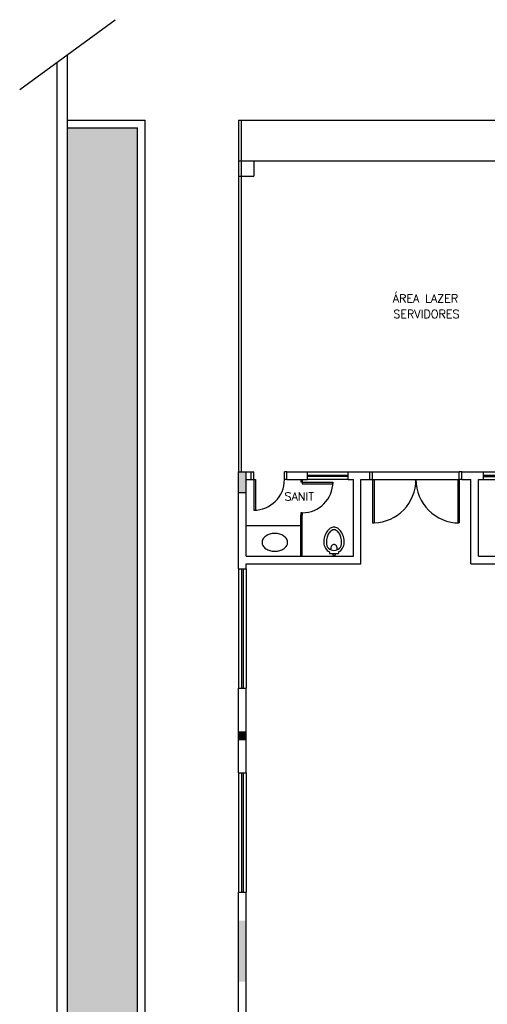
# Model space of a CAD drawing. Header units: metres. Extents: x -44 to 208, y -13 to 238.
# Tile 111 of 154: x 13 to 22, y 218 to 237. Entities that reach past the tile are written whole.
import ezdxf

# ---------------------------------------------------------------- set-up
doc = ezdxf.new("R2010")
doc.units = ezdxf.units.M
doc.header["$MEASUREMENT"] = 0
doc.layers.add('HTC-EST', color=253, linetype='Continuous')
doc.styles.add('50-30', font='romans.shx', dxfattribs={"height": 0.16})

# ---------------------------------------------------------------- blocks, each defined once
blk = doc.blocks.new('ENTORNO')
at = {"layer": 'HTC-EST'}
for points in [[(93.509, -4.259), (93.359, -4.259), (93.359, -4.659), (93.509, -4.659)], [(93.359, -9.509), (93.509, -9.509), (93.509, -9.359), (93.359, -9.359)], [(93.509, -13.059), (93.359, -13.059), (93.359, -14.259), (93.509, -14.259)]]:
    blk.add_hatch(color=256, dxfattribs=at).paths.add_polyline_path(points)
for p, q in [((89.072, 3.241), (90.943, 4.611)), ((90.009, -32.586), (90.009, 3.927)), ((89.809, -32.702), (89.809, 3.781)), ((90.009, 2.641), (91.528, 2.641)), ((91.528, -24.909), (91.528, 2.641)), ((93.359, 2.641), (132.809, 2.641)), ((93.359, 2.641), (93.359, -4.259)), ((93.409, 2.641), (93.409, -4.259)), ((90.009, 2.491), (91.378, 2.491)), ((91.378, -25.059), (91.378, 2.491)), ((93.359, 1.841), (100.159, 1.841)), ((93.359, 1.841), (93.659, 1.841)), ((93.659, 1.841), (93.659, 1.541)), ((93.359, 1.541), (93.659, 1.541)), ((93.359, -6.159), (93.359, -4.259)), ((93.359, -4.259), (93.609, -4.259)), ((93.509, -5.909), (93.509, -4.259)), ((93.509, -4.409), (93.609, -4.409)), ((93.609, -4.409), (93.609, -4.259)), ((93.609, -4.259), (93.659, -4.259)), ((93.609, -4.409), (93.659, -4.409)), ((93.659, -4.409), (93.659, -4.259)), ((93.659, -4.409), (93.689, -4.409)), ((93.659, -4.409), (93.659, -5.009)), ((93.689, -4.409), (93.689, -4.409)), ((93.689, -4.409), (93.689, -5.009)), ((94.259, -4.409), (94.259, -4.259)), ((94.309, -4.259), (94.259, -4.259)), ((94.309, -4.409), (94.259, -4.409)), ((94.309, -4.409), (94.309, -4.259)), ((94.309, -4.259), (94.709, -4.259)), ((94.309, -4.409), (94.709, -4.409)), ((94.579, -4.409), (94.579, -4.459)), ((94.609, -4.409), (94.609, -4.459)), ((94.709, -4.409), (94.709, -4.259)), ((94.709, -4.259), (95.509, -4.259)), ((94.709, -4.319), (95.509, -4.319)), ((95.509, -4.349), (94.709, -4.349)), ((95.509, -4.409), (94.709, -4.409)), ((95.509, -4.259), (95.934, -4.259)), ((95.509, -4.409), (95.509, -4.259)), ((95.509, -4.409), (95.609, -4.409)), ((95.609, -5.909), (95.609, -4.409)), ((95.759, -6.059), (95.759, -4.409)), ((95.759, -4.409), (95.934, -4.409)), ((95.934, -4.409), (95.934, -4.259)), ((95.934, -4.259), (95.984, -4.259)), ((95.934, -4.409), (95.984, -4.409)), ((95.984, -4.259), (97.684, -4.259)), ((95.984, -4.409), (95.984, -4.259)), ((95.984, -4.409), (96.014, -4.409)), ((95.984, -4.409), (95.984, -5.259)), ((96.014, -4.409), (97.684, -4.41)), ((96.014, -4.409), (96.014, -5.259)), ((97.654, -4.41), (97.684, -4.41)), ((97.654, -4.41), (97.654, -5.26)), ((97.684, -4.409), (97.684, -4.259)), ((97.734, -4.259), (97.684, -4.259)), ((97.734, -4.409), (97.684, -4.409)), ((97.684, -4.41), (97.684, -5.26)), ((97.734, -4.409), (97.734, -4.259)), ((97.734, -4.259), (98.159, -4.259)), ((97.734, -4.409), (97.909, -4.409)), ((97.909, -6.059), (97.909, -4.409)), ((98.059, -5.909), (98.059, -4.409)), ((98.059, -4.409), (98.159, -4.409)), ((98.159, -4.409), (98.159, -4.259)), ((98.159, -4.259), (98.959, -4.259)), ((98.159, -4.319), (98.959, -4.319)), ((98.159, -4.349), (98.959, -4.349)), ((98.159, -4.409), (98.959, -4.409)), ((94.609, -4.459), (94.579, -4.459)), ((94.609, -4.459), (95.209, -4.459)), ((94.609, -4.459), (94.609, -4.489)), ((94.609, -4.489), (95.209, -4.489)), ((94.609, -4.489), (94.609, -4.489)), ((95.209, -4.459), (95.209, -4.489)), ((93.359, -4.659), (93.509, -4.659)), ((93.659, -5.009), (93.689, -5.009)), ((94.609, -5.059), (94.579, -5.059)), ((94.579, -5.059), (94.579, -5.109)), ((94.579, -5.909), (94.579, -5.109)), ((94.579, -5.109), (94.609, -5.109)), ((94.609, -5.059), (94.609, -5.109)), ((94.609, -5.909), (94.609, -5.109)), ((93.509, -5.309), (94.579, -5.309)), ((95.984, -5.259), (96.014, -5.259)), ((97.654, -5.26), (97.684, -5.26)), ((93.509, -5.909), (95.609, -5.909)), ((95.143, -5.828), (95.143, -5.858)), ((95.143, -5.858), (95.317, -5.858)), ((95.205, -5.858), (95.205, -5.893)), ((95.205, -5.893), (95.255, -5.893)), ((95.255, -5.858), (95.255, -5.893)), ((95.317, -5.828), (95.317, -5.858)), ((98.059, -5.909), (100.159, -5.909)), ((93.359, -6.159), (93.359, -8.499)), ((93.359, -6.159), (93.509, -6.159)), ((93.419, -6.159), (93.419, -8.499)), ((93.449, -6.159), (93.449, -8.499)), ((93.509, -6.059), (95.759, -6.059)), ((93.509, -6.159), (93.509, -6.059)), ((93.509, -6.159), (93.509, -8.499)), ((97.909, -6.059), (100.159, -6.059)), ((93.359, -10.159), (93.359, -8.499)), ((93.359, -8.499), (93.509, -8.499)), ((93.509, -10.159), (93.509, -8.499)), ((93.359, -9.359), (93.509, -9.359)), ((93.359, -9.509), (93.509, -9.509)), ((93.359, -10.159), (93.359, -12.499)), ((93.359, -10.159), (93.509, -10.159)), ((93.419, -10.159), (93.419, -12.499)), ((93.449, -10.159), (93.449, -12.499)), ((93.509, -10.159), (93.509, -12.499)), ((93.359, -15.259), (93.359, -12.499)), ((93.359, -12.499), (93.509, -12.499)), ((93.509, -15.259), (93.509, -12.499))]:
    blk.add_line(p, q, dxfattribs=at)
for points in [[(95.43, -5.648, 0.066402), (95.414, -5.526, 0.078959), (95.371, -5.432, 0.107161), (95.302, -5.364, 0.141785), (95.23, -5.343, 0.141785), (95.158, -5.364, 0.107161), (95.089, -5.432, 0.078959), (95.046, -5.526, 0.066402), (95.03, -5.648, 0.066402)], [(95.38, -5.648, 0.066402), (95.366, -5.539, 0.078959), (95.33, -5.46, 0.107161), (95.275, -5.406, 0.141785), (95.23, -5.393, 0.141785), (95.185, -5.406, 0.107161), (95.13, -5.46, 0.078959), (95.094, -5.539, 0.066402), (95.08, -5.648, 0.066402)], [(95.295, -5.783, 0.064559), (95.29, -5.742, 0.077436), (95.276, -5.71, 0.107172), (95.253, -5.687, 0.145191), (95.23, -5.68, 0.145191), (95.207, -5.687, 0.107172), (95.184, -5.71, 0.077436), (95.17, -5.742, 0.064559), (95.165, -5.783, 0.064559)]]:
    blk.add_lwpolyline(points, format="xyb", dxfattribs=at)
blk.add_lwpolyline([(94.07, -5.815, 0.07067), (94.169, -5.801, 0.082314), (94.247, -5.764, 0.106842), (94.303, -5.704, 0.13438), (94.32, -5.64, 0.13438), (94.303, -5.577, 0.106842), (94.247, -5.517, 0.082314), (94.169, -5.479, 0.07067), (94.07, -5.465, 0.07067), (93.971, -5.479, 0.082314), (93.893, -5.517, 0.106842), (93.837, -5.577, 0.13438), (93.82, -5.64, 0.13438), (93.837, -5.704, 0.106842), (93.893, -5.764, 0.082314), (93.971, -5.801, 0.07067)], format="xyb", close=True, dxfattribs=at)
for centre, radius, start, end in [((93.659, -4.409), 0.6, 270, 0), ((95.984, -4.409), 0.851, 272.0198, 0), ((97.684, -4.41), 0.849, 179.9547, 270), ((94.609, -4.459), 0.6, 270, 360), ((95.23, -5.648), 0.2, 180, 244.1581), ((95.23, -5.648), 0.15, 180, 0), ((95.23, -5.648), 0.2, 295.8419, 0)]:
    blk.add_arc(centre, radius, start, end, dxfattribs=at)
at = {"layer": 'HTC-EST', "style": '50-30'}
for s, p in [('ÁREA LAZER ', (96.381, -0.936)), ('SERVIDORES', (96.392, -1.241)), ('SANIT', (94.261, -4.819))]:
    blk.add_text(s, height=0.16, dxfattribs=at).set_placement(p)

msp = doc.modelspace()

# ---------------------------------------------------------------- hatches: boundary and pattern name
at = {"layer": 'HTC-EST', "true_color": 0x1b6b00}
h = msp.add_hatch(dxfattribs=at)
h.set_pattern_fill('AR-SAND', color=86, scale=0.1)
h.set_pattern_definition([(37.5, (0, 0), (-0.00629934, 0.19268238), [0, -0.152, 0, -0.17, 0, -0.1625]), (7.5, (0, 0), (0.17697767, 0.2822146), [0, -0.082, 0, -0.137, 0, -0.0525]), (327.5, (-0.123, 0), (0.31141419, 0.0005659), [0, -0.05, 0, -0.18, 0, -0.235]), (317.5, (-0.123, 0), (0.30061266, 0.08776756), [0, -0.025, 0, -0.118, 0, -0.135])])
h.paths.add_polyline_path([(15.421, 235.155), (14.052, 235.155), (14.052, 200.078), (16.672, 201.6), (16.672, 207.605), (15.421, 207.605)])

# ---------------------------------------------------------------- block references
msp.add_blockref('ENTORNO', (-75.957, 232.664))

doc.saveas('drawing.dxf')
